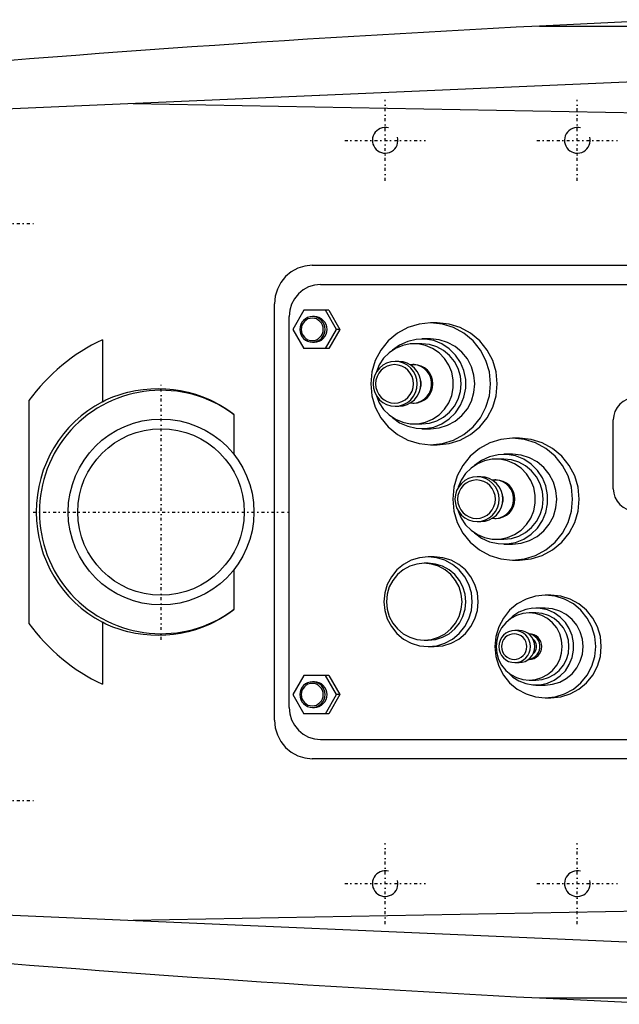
# Model space of a CAD drawing. Extents: x -906 to 186, y -120 to 120.
# Tile 2 of 5: x -707 to -613, y -77 to 77. Entities that reach past the tile are written whole.
import ezdxf

# ---------------------------------------------------------------- set-up
doc = ezdxf.new("R2010")
doc.units = 0
doc.linetypes.add('CENTER', pattern=[1.5, 0.45, -0.5, 0.05, -0.5])
for name, color, linetype in [('AM_0', 7, 'CONTINUOUS'), ('AM_10', 7, 'CONTINUOUS'), ('AM_7', 7, 'CENTER')]:
    doc.layers.add(name, color=color, linetype=linetype)

msp = doc.modelspace()

# ---------------------------------------------------------------- linework, layer by layer
at = {"layer": 'AM_0', "color": 7, "linetype": 'CONTINUOUS'}
for p, q in [((-604.88, 76.83), (-625.92, 75.83)), ((-625.92, 75.83), (-384.85, 75.83)), ((-545.22, 70), (-775.22, 60)), ((-689.33, 63.73), (-592.03, 61.98)), ((-661.38, 38.5), (-564.78, 38.5)), ((-660.08, 35.5), (-566.35, 35.5)), ((-667.29, -32.5), (-667.29, 32.5)), ((-662.71, 31.5), (-664.41, 28.5)), ((-658.81, 31.5), (-662.71, 31.5)), ((-657.59, 28.5), (-659.3, 31.5)), ((-658.81, 31.5), (-657.1, 28.5)), ((-665, -30.5), (-665, 30.5)), ((-661.05, 30.5), (-661.36, 30.5)), ((-641.86, 29.5), (-642.9, 29.5)), ((-664.41, 28.5), (-662.71, 25.5)), ((-659.3, 25.5), (-657.59, 28.5)), ((-657.1, 28.5), (-658.81, 25.5)), ((-657.1, 28.5), (-657.59, 28.5)), ((-694.16, 26.89), (-694.16, 17.21)), ((-661.36, 26.5), (-661.05, 26.5)), ((-644.29, 26.25), (-645.5, 26.25)), ((-642.9, 27), (-644.29, 27)), ((-658.81, 25.5), (-662.71, 25.5)), ((-647.88, 23.5), (-648.46, 23.5)), ((-645.5, 23), (-645.69, 23)), ((-705.65, 17.38), (-705.65, -17.38)), ((-645.69, 17), (-645.5, 17)), ((-648.46, 16.5), (-647.88, 16.5)), ((-673.65, 15.24), (-673.65, 9.02)), ((-614.38, 3.61), (-614.38, 14.39)), ((-645.5, 13.75), (-644.29, 13.75)), ((-644.29, 13), (-642.9, 13)), ((-629.05, 11.5), (-630.1, 11.5)), ((-642.9, 10.5), (-641.86, 10.5)), ((-631.49, 8.25), (-632.7, 8.25)), ((-630.1, 9), (-631.49, 9)), ((-635.08, 5.5), (-635.65, 5.5)), ((-632.7, 5), (-632.89, 5)), ((-635.65, -1.5), (-635.08, -1.5)), ((-632.89, -1), (-632.7, -1)), ((-632.7, -4.25), (-631.49, -4.25)), ((-631.49, -5), (-630.1, -5)), ((-642.35, -7), (-643.3, -7)), ((-630.1, -7.5), (-629.05, -7.5)), ((-673.65, -9.02), (-673.65, -15.24)), ((-643.3, -8), (-643.91, -8)), ((-624.13, -13), (-625, -13)), ((-625, -15), (-626.47, -15)), ((-626.47, -15.75), (-627.52, -15.75)), ((-694.16, -17.21), (-694.16, -26.89)), ((-629.1, -18.5), (-629.77, -18.5)), ((-627.52, -19), (-627.62, -19)), ((-643.91, -20), (-643.3, -20)), ((-643.3, -21), (-642.35, -21)), ((-627.62, -23), (-627.52, -23)), ((-629.77, -23.5), (-629.1, -23.5)), ((-662.71, -25.5), (-664.41, -28.5)), ((-658.81, -25.5), (-662.71, -25.5)), ((-657.59, -28.5), (-659.3, -25.5)), ((-658.81, -25.5), (-657.1, -28.5)), ((-661.05, -26.5), (-661.36, -26.5)), ((-627.52, -26.25), (-626.47, -26.25)), ((-626.47, -27), (-625, -27)), ((-664.41, -28.5), (-662.71, -31.5)), ((-659.3, -31.5), (-657.59, -28.5)), ((-657.1, -28.5), (-658.81, -31.5)), ((-657.1, -28.5), (-657.59, -28.5)), ((-625, -29), (-624.13, -29)), ((-661.36, -30.5), (-661.05, -30.5)), ((-658.81, -31.5), (-662.71, -31.5)), ((-660.08, -35.5), (-566.35, -35.5)), ((-564.78, -38.5), (-661.38, -38.5)), ((-775.22, -60), (-545.22, -70)), ((-592.03, -61.98), (-689.33, -63.73)), ((-625.92, -75.83), (-604.88, -76.83)), ((-625.92, -75.83), (-384.85, -75.83))]:
    msp.add_line(p, q, dxfattribs=at)
for points in [[(-661.38, 38.5), (-662.53, 38.38), (-663.64, 38.04), (-664.66, 37.49), (-665.56, 36.74), (-666.29, 35.83), (-666.84, 34.8), (-667.17, 33.67), (-667.29, 32.5)], [(-660.08, 35.5), (-661.04, 35.4), (-661.96, 35.12), (-662.81, 34.66), (-663.56, 34.04), (-664.17, 33.28), (-664.63, 32.41), (-664.91, 31.48), (-665, 30.5)], [(-661.05, 26.5), (-660.67, 26.54), (-660.3, 26.65), (-659.96, 26.84), (-659.66, 27.09), (-659.42, 27.39), (-659.23, 27.73), (-659.12, 28.11), (-659.08, 28.5), (-659.12, 28.89), (-659.23, 29.27), (-659.42, 29.61), (-659.66, 29.91), (-659.96, 30.16), (-660.3, 30.35), (-660.67, 30.46), (-661.05, 30.5)], [(-641.86, 10.5), (-640.03, 10.68), (-638.28, 11.22), (-636.66, 12.1), (-635.24, 13.28), (-634.08, 14.72), (-633.21, 16.36), (-632.68, 18.15), (-632.5, 20), (-632.68, 21.85), (-633.21, 23.64), (-634.08, 25.28), (-635.24, 26.72), (-636.66, 27.9), (-638.28, 28.78), (-640.03, 29.32), (-641.86, 29.5)], [(-651.38, 18.15), (-650.92, 17.03), (-650.24, 16.01), (-649.39, 15.15), (-648.38, 14.48), (-647.27, 14.01), (-646.09, 13.78), (-644.88, 13.78), (-643.7, 14.02), (-642.59, 14.49), (-641.59, 15.18), (-640.74, 16.04), (-640.07, 17.06), (-639.61, 18.19), (-639.38, 19.39), (-639.38, 20.61), (-639.61, 21.81), (-640.07, 22.94), (-640.74, 23.96), (-641.59, 24.82), (-642.59, 25.51), (-643.7, 25.98), (-644.88, 26.22), (-646.09, 26.22), (-647.27, 25.99), (-648.38, 25.52), (-649.39, 24.85), (-650.24, 23.99), (-650.92, 22.97), (-651.38, 21.85)], [(-648.86, 14.76), (-647.75, 13.94), (-646.49, 13.37), (-645.16, 13.06), (-643.78, 13.02), (-642.43, 13.26), (-641.15, 13.77), (-639.99, 14.52), (-639.01, 15.5), (-638.24, 16.65), (-637.7, 17.93), (-637.43, 19.3), (-637.43, 20.7), (-637.7, 22.07), (-638.24, 23.35), (-639.01, 24.5), (-639.99, 25.48), (-641.15, 26.23), (-642.43, 26.74), (-643.78, 26.98), (-645.16, 26.94), (-646.49, 26.63), (-647.75, 26.06), (-648.86, 25.24)], [(-644.29, 13.75), (-643.09, 13.87), (-641.93, 14.23), (-640.87, 14.8), (-639.94, 15.58), (-639.17, 16.53), (-638.6, 17.61), (-638.25, 18.78), (-638.13, 20), (-638.25, 21.22), (-638.6, 22.39), (-639.17, 23.47), (-639.94, 24.42), (-640.87, 25.2), (-641.93, 25.77), (-643.09, 26.13), (-644.29, 26.25)], [(-642.9, 13), (-641.55, 13.13), (-640.26, 13.53), (-639.07, 14.18), (-638.02, 15.05), (-637.17, 16.11), (-636.53, 17.32), (-636.14, 18.63), (-636, 20), (-636.14, 21.37), (-636.53, 22.68), (-637.17, 23.89), (-638.02, 24.95), (-639.07, 25.82), (-640.26, 26.47), (-641.55, 26.87), (-642.9, 27)], [(-647.88, 16.5), (-647.21, 16.57), (-646.56, 16.77), (-645.97, 17.09), (-645.44, 17.53), (-645.02, 18.06), (-644.7, 18.66), (-644.5, 19.32), (-644.44, 20), (-644.5, 20.68), (-644.7, 21.34), (-645.02, 21.94), (-645.44, 22.47), (-645.97, 22.91), (-646.56, 23.23), (-647.21, 23.43), (-647.88, 23.5)], [(-646.07, 17.02), (-645.48, 17.01), (-644.9, 17.11), (-644.35, 17.33), (-643.85, 17.65), (-643.43, 18.07), (-643.1, 18.56), (-642.87, 19.11), (-642.75, 19.7), (-642.75, 20.3), (-642.87, 20.89), (-643.1, 21.44), (-643.43, 21.93), (-643.85, 22.35), (-644.35, 22.67), (-644.9, 22.89), (-645.48, 22.99), (-646.07, 22.98)], [(-645.5, 17), (-644.93, 17.06), (-644.37, 17.23), (-643.86, 17.51), (-643.41, 17.88), (-643.05, 18.33), (-642.77, 18.85), (-642.61, 19.41), (-642.55, 20), (-642.61, 20.59), (-642.77, 21.15), (-643.05, 21.67), (-643.41, 22.12), (-643.86, 22.49), (-644.37, 22.77), (-644.93, 22.94), (-645.5, 23)], [(-644.48, 19.44), (-644.4, 19.72), (-644.37, 20), (-644.4, 20.28), (-644.48, 20.56)], [(-611.61, 17.74), (-612.26, 17.55), (-612.85, 17.24), (-613.37, 16.82), (-613.8, 16.3), (-614.12, 15.71), (-614.31, 15.06), (-614.38, 14.39)], [(-629.05, -7.5), (-627.23, -7.32), (-625.47, -6.78), (-623.86, -5.9), (-622.44, -4.72), (-621.28, -3.28), (-620.41, -1.64), (-619.88, 0.15), (-619.7, 2), (-619.88, 3.85), (-620.41, 5.64), (-621.28, 7.28), (-622.44, 8.72), (-623.86, 9.9), (-625.47, 10.78), (-627.23, 11.32), (-629.05, 11.5)], [(-638.58, 0.15), (-638.12, -0.97), (-637.44, -1.99), (-636.59, -2.85), (-635.58, -3.52), (-634.47, -3.99), (-633.29, -4.22), (-632.08, -4.22), (-630.9, -3.98), (-629.79, -3.51), (-628.79, -2.82), (-627.94, -1.96), (-627.27, -0.94), (-626.81, 0.19), (-626.58, 1.39), (-626.58, 2.61), (-626.81, 3.81), (-627.27, 4.94), (-627.94, 5.96), (-628.79, 6.82), (-629.79, 7.51), (-630.9, 7.98), (-632.08, 8.22), (-633.29, 8.22), (-634.47, 7.99), (-635.58, 7.52), (-636.59, 6.85), (-637.44, 5.99), (-638.12, 4.97), (-638.58, 3.85)], [(-636.06, -3.24), (-634.94, -4.06), (-633.69, -4.63), (-632.35, -4.94), (-630.98, -4.98), (-629.63, -4.74), (-628.35, -4.23), (-627.19, -3.48), (-626.21, -2.5), (-625.43, -1.35), (-624.9, -0.07), (-624.63, 1.3), (-624.63, 2.7), (-624.9, 4.07), (-625.43, 5.35), (-626.21, 6.5), (-627.19, 7.48), (-628.35, 8.23), (-629.63, 8.74), (-630.98, 8.98), (-632.35, 8.94), (-633.69, 8.63), (-634.94, 8.06), (-636.06, 7.24)], [(-631.49, -4.25), (-630.29, -4.13), (-629.13, -3.77), (-628.07, -3.2), (-627.13, -2.42), (-626.37, -1.47), (-625.8, -0.39), (-625.45, 0.78), (-625.33, 2), (-625.45, 3.22), (-625.8, 4.39), (-626.37, 5.47), (-627.13, 6.42), (-628.07, 7.2), (-629.13, 7.77), (-630.29, 8.13), (-631.49, 8.25)], [(-630.1, -5), (-628.75, -4.87), (-627.46, -4.47), (-626.27, -3.82), (-625.22, -2.95), (-624.37, -1.89), (-623.73, -0.68), (-623.34, 0.63), (-623.2, 2), (-623.34, 3.37), (-623.73, 4.68), (-624.37, 5.89), (-625.22, 6.95), (-626.27, 7.82), (-627.46, 8.47), (-628.75, 8.87), (-630.1, 9)], [(-635.08, -1.5), (-634.41, -1.43), (-633.76, -1.23), (-633.17, -0.91), (-632.64, -0.47), (-632.21, 0.06), (-631.9, 0.66), (-631.7, 1.32), (-631.63, 2), (-631.7, 2.68), (-631.9, 3.34), (-632.21, 3.94), (-632.64, 4.47), (-633.17, 4.91), (-633.76, 5.23), (-634.41, 5.43), (-635.08, 5.5)], [(-633.27, -0.98), (-632.68, -0.99), (-632.1, -0.89), (-631.55, -0.67), (-631.05, -0.35), (-630.63, 0.07), (-630.3, 0.56), (-630.07, 1.11), (-629.95, 1.7), (-629.95, 2.3), (-630.07, 2.89), (-630.3, 3.44), (-630.63, 3.93), (-631.05, 4.35), (-631.55, 4.67), (-632.1, 4.89), (-632.68, 4.99), (-633.27, 4.98)], [(-632.7, -1), (-632.13, -0.94), (-631.57, -0.77), (-631.06, -0.49), (-630.61, -0.12), (-630.25, 0.33), (-629.97, 0.85), (-629.8, 1.41), (-629.75, 2), (-629.8, 2.59), (-629.97, 3.15), (-630.25, 3.67), (-630.61, 4.12), (-631.06, 4.49), (-631.57, 4.77), (-632.13, 4.94), (-632.7, 5)], [(-614.38, 3.61), (-614.31, 2.94), (-614.12, 2.29), (-613.8, 1.7), (-613.37, 1.18), (-612.85, 0.76), (-612.26, 0.45), (-611.61, 0.26)], [(-631.68, 1.44), (-631.6, 1.72), (-631.57, 2), (-631.6, 2.28), (-631.68, 2.56)], [(-642.35, -21), (-641, -20.87), (-639.71, -20.47), (-638.52, -19.82), (-637.47, -18.95), (-636.62, -17.89), (-635.98, -16.68), (-635.59, -15.37), (-635.46, -14), (-635.59, -12.63), (-635.98, -11.32), (-636.62, -10.11), (-637.47, -9.05), (-638.52, -8.18), (-639.71, -7.53), (-641, -7.13), (-642.35, -7)], [(-643.3, -20), (-642.15, -19.88), (-641.04, -19.54), (-640.02, -18.99), (-639.13, -18.24), (-638.39, -17.33), (-637.85, -16.3), (-637.51, -15.17), (-637.4, -14), (-637.51, -12.83), (-637.85, -11.7), (-638.39, -10.67), (-639.13, -9.76), (-640.02, -9.01), (-641.04, -8.46), (-642.15, -8.12), (-643.3, -8)], [(-624.13, -29), (-622.59, -28.85), (-621.12, -28.39), (-619.75, -27.65), (-618.56, -26.66), (-617.58, -25.44), (-616.85, -24.06), (-616.4, -22.56), (-616.25, -21), (-616.4, -19.44), (-616.85, -17.94), (-617.58, -16.56), (-618.56, -15.34), (-619.75, -14.35), (-621.12, -13.61), (-622.59, -13.15), (-624.13, -13)], [(-630.92, -24.95), (-630.09, -25.75), (-629.12, -26.36), (-628.06, -26.78), (-626.93, -26.98), (-625.79, -26.96), (-624.67, -26.71), (-623.62, -26.25), (-622.68, -25.59), (-621.87, -24.77), (-621.25, -23.8), (-620.81, -22.72), (-620.59, -21.58), (-620.59, -20.42), (-620.81, -19.28), (-621.25, -18.2), (-621.87, -17.23), (-622.68, -16.41), (-623.62, -15.75), (-624.67, -15.29), (-625.79, -15.04), (-626.93, -15.02), (-628.06, -15.22), (-629.12, -15.64), (-630.09, -16.25), (-630.92, -17.05)], [(-625, -27), (-623.85, -26.88), (-622.74, -26.54), (-621.72, -25.99), (-620.82, -25.24), (-620.09, -24.33), (-619.54, -23.3), (-619.2, -22.17), (-619.09, -21), (-619.2, -19.83), (-619.54, -18.7), (-620.09, -17.67), (-620.82, -16.76), (-621.72, -16.01), (-622.74, -15.46), (-623.85, -15.12), (-625, -15)], [(-626.47, -26.25), (-625.47, -26.15), (-624.5, -25.85), (-623.6, -25.37), (-622.82, -24.71), (-622.18, -23.92), (-621.7, -23.01), (-621.4, -22.02), (-621.3, -21), (-621.4, -19.98), (-621.7, -18.99), (-622.18, -18.08), (-622.82, -17.29), (-623.6, -16.63), (-624.5, -16.15), (-625.47, -15.85), (-626.47, -15.75)], [(-629.1, -23.5), (-628.62, -23.45), (-628.15, -23.31), (-627.73, -23.08), (-627.36, -22.77), (-627.05, -22.39), (-626.82, -21.96), (-626.68, -21.49), (-626.64, -21), (-626.68, -20.51), (-626.82, -20.04), (-627.05, -19.61), (-627.36, -19.23), (-627.73, -18.92), (-628.15, -18.69), (-628.62, -18.55), (-629.1, -18.5)], [(-627.61, -22.99), (-627.23, -22.91), (-626.87, -22.76), (-626.56, -22.54), (-626.29, -22.26), (-626.07, -21.94), (-625.93, -21.58), (-625.85, -21.2), (-625.85, -20.8), (-625.93, -20.42), (-626.07, -20.06), (-626.29, -19.74), (-626.56, -19.46), (-626.87, -19.24), (-627.23, -19.09), (-627.61, -19.01)], [(-627.52, -23), (-627.13, -22.96), (-626.76, -22.85), (-626.42, -22.66), (-626.12, -22.41), (-625.88, -22.11), (-625.7, -21.77), (-625.59, -21.39), (-625.55, -21), (-625.59, -20.61), (-625.7, -20.23), (-625.88, -19.89), (-626.12, -19.59), (-626.42, -19.34), (-626.76, -19.15), (-627.13, -19.04), (-627.52, -19)], [(-626.91, -22.14), (-626.71, -21.94), (-626.55, -21.69), (-626.45, -21.43), (-626.39, -21.14), (-626.39, -20.86), (-626.45, -20.57), (-626.55, -20.31), (-626.71, -20.06), (-626.91, -19.86)], [(-661.05, -30.5), (-660.67, -30.46), (-660.3, -30.35), (-659.96, -30.16), (-659.66, -29.91), (-659.42, -29.61), (-659.23, -29.27), (-659.12, -28.89), (-659.08, -28.5), (-659.12, -28.11), (-659.23, -27.73), (-659.42, -27.39), (-659.66, -27.09), (-659.96, -26.84), (-660.3, -26.65), (-660.67, -26.54), (-661.05, -26.5)], [(-665, -30.5), (-664.91, -31.48), (-664.63, -32.41), (-664.17, -33.28), (-663.56, -34.04), (-662.81, -34.66), (-661.96, -35.12), (-661.04, -35.4), (-660.08, -35.5)], [(-667.29, -32.5), (-667.17, -33.67), (-666.84, -34.8), (-666.29, -35.83), (-665.56, -36.74), (-664.66, -37.49), (-663.64, -38.04), (-662.53, -38.38), (-661.38, -38.5)]]:
    msp.add_lwpolyline(points, dxfattribs=at)
for points in [[(-661.36, 30.5), (-661.74, 30.46), (-662.11, 30.35), (-662.45, 30.16), (-662.75, 29.91), (-663, 29.61), (-663.18, 29.27), (-663.29, 28.89), (-663.33, 28.5), (-663.29, 28.11), (-663.18, 27.73), (-663, 27.39), (-662.75, 27.09), (-662.45, 26.84), (-662.11, 26.65), (-661.74, 26.54), (-661.36, 26.5), (-660.97, 26.54), (-660.6, 26.65), (-660.26, 26.84), (-659.96, 27.09), (-659.72, 27.39), (-659.54, 27.73), (-659.43, 28.11), (-659.39, 28.5), (-659.43, 28.89), (-659.54, 29.27), (-659.72, 29.61), (-659.96, 29.91), (-660.26, 30.16), (-660.6, 30.35), (-660.97, 30.46)], [(-661.4, 26.75), (-661.06, 26.78), (-660.74, 26.88), (-660.44, 27.04), (-660.18, 27.26), (-659.97, 27.53), (-659.81, 27.83), (-659.71, 28.16), (-659.68, 28.5), (-659.71, 28.84), (-659.81, 29.17), (-659.97, 29.47), (-660.18, 29.74), (-660.44, 29.96), (-660.74, 30.12), (-661.06, 30.22), (-661.4, 30.25), (-661.74, 30.22), (-662.06, 30.12), (-662.36, 29.96), (-662.62, 29.74), (-662.83, 29.47), (-662.99, 29.17), (-663.09, 28.84), (-663.12, 28.5), (-663.09, 28.16), (-662.99, 27.83), (-662.83, 27.53), (-662.62, 27.26), (-662.36, 27.04), (-662.06, 26.88), (-661.74, 26.78)], [(-642.9, 10.5), (-641.07, 10.68), (-639.32, 11.22), (-637.7, 12.1), (-636.28, 13.28), (-635.12, 14.72), (-634.26, 16.36), (-633.72, 18.15), (-633.54, 20), (-633.72, 21.85), (-634.26, 23.64), (-635.12, 25.28), (-636.28, 26.72), (-637.7, 27.9), (-639.32, 28.78), (-641.07, 29.32), (-642.9, 29.5), (-644.72, 29.32), (-646.48, 28.78), (-648.1, 27.9), (-649.51, 26.72), (-650.68, 25.28), (-651.54, 23.64), (-652.07, 21.85), (-652.25, 20), (-652.07, 18.15), (-651.54, 16.36), (-650.68, 14.72), (-649.51, 13.28), (-648.1, 12.1), (-646.48, 11.22), (-644.72, 10.68)], [(-648.46, 16.5), (-647.78, 16.57), (-647.14, 16.77), (-646.54, 17.09), (-646.02, 17.53), (-645.59, 18.06), (-645.27, 18.66), (-645.07, 19.32), (-645.01, 20), (-645.07, 20.68), (-645.27, 21.34), (-645.59, 21.94), (-646.02, 22.47), (-646.54, 22.91), (-647.14, 23.23), (-647.78, 23.43), (-648.46, 23.5), (-649.13, 23.43), (-649.77, 23.23), (-650.37, 22.91), (-650.89, 22.47), (-651.32, 21.94), (-651.64, 21.34), (-651.84, 20.68), (-651.9, 20), (-651.84, 19.32), (-651.64, 18.66), (-651.32, 18.06), (-650.89, 17.53), (-650.37, 17.09), (-649.77, 16.77), (-649.13, 16.57)], [(-648.54, 23), (-649.12, 22.94), (-649.67, 22.77), (-650.18, 22.49), (-650.63, 22.12), (-651, 21.67), (-651.27, 21.15), (-651.44, 20.59), (-651.5, 20), (-651.44, 19.41), (-651.27, 18.85), (-651, 18.33), (-650.63, 17.88), (-650.18, 17.51), (-649.67, 17.23), (-649.12, 17.06), (-648.54, 17), (-647.97, 17.06), (-647.41, 17.23), (-646.9, 17.51), (-646.45, 17.88), (-646.09, 18.33), (-645.81, 18.85), (-645.64, 19.41), (-645.59, 20), (-645.64, 20.59), (-645.81, 21.15), (-646.09, 21.67), (-646.45, 22.12), (-646.9, 22.49), (-647.41, 22.77), (-647.97, 22.94)], [(-630.1, -7.5), (-628.27, -7.32), (-626.52, -6.78), (-624.9, -5.9), (-623.48, -4.72), (-622.32, -3.28), (-621.45, -1.64), (-620.92, 0.15), (-620.74, 2), (-620.92, 3.85), (-621.45, 5.64), (-622.32, 7.28), (-623.48, 8.72), (-624.9, 9.9), (-626.52, 10.78), (-628.27, 11.32), (-630.1, 11.5), (-631.92, 11.32), (-633.68, 10.78), (-635.29, 9.9), (-636.71, 8.72), (-637.88, 7.28), (-638.74, 5.64), (-639.27, 3.85), (-639.45, 2), (-639.27, 0.15), (-638.74, -1.64), (-637.88, -3.28), (-636.71, -4.72), (-635.29, -5.9), (-633.68, -6.78), (-631.92, -7.32)], [(-635.65, -1.5), (-634.98, -1.43), (-634.33, -1.23), (-633.74, -0.91), (-633.22, -0.47), (-632.79, 0.06), (-632.47, 0.66), (-632.27, 1.32), (-632.21, 2), (-632.27, 2.68), (-632.47, 3.34), (-632.79, 3.94), (-633.22, 4.47), (-633.74, 4.91), (-634.33, 5.23), (-634.98, 5.43), (-635.65, 5.5), (-636.33, 5.43), (-636.97, 5.23), (-637.57, 4.91), (-638.09, 4.47), (-638.52, 3.94), (-638.84, 3.34), (-639.03, 2.68), (-639.1, 2), (-639.03, 1.32), (-638.84, 0.66), (-638.52, 0.06), (-638.09, -0.47), (-637.57, -0.91), (-636.97, -1.23), (-636.33, -1.43)], [(-635.74, 5), (-636.32, 4.94), (-636.87, 4.77), (-637.38, 4.49), (-637.83, 4.12), (-638.2, 3.67), (-638.47, 3.15), (-638.64, 2.59), (-638.69, 2), (-638.64, 1.41), (-638.47, 0.85), (-638.2, 0.33), (-637.83, -0.12), (-637.38, -0.49), (-636.87, -0.77), (-636.32, -0.94), (-635.74, -1), (-635.16, -0.94), (-634.61, -0.77), (-634.1, -0.49), (-633.65, -0.12), (-633.28, 0.33), (-633.01, 0.85), (-632.84, 1.41), (-632.79, 2), (-632.84, 2.59), (-633.01, 3.15), (-633.28, 3.67), (-633.65, 4.12), (-634.1, 4.49), (-634.61, 4.77), (-635.16, 4.94)], [(-643.3, -21), (-641.96, -20.87), (-640.67, -20.47), (-639.47, -19.82), (-638.43, -18.95), (-637.57, -17.89), (-636.94, -16.68), (-636.54, -15.37), (-636.41, -14), (-636.54, -12.63), (-636.94, -11.32), (-637.57, -10.11), (-638.43, -9.05), (-639.47, -8.18), (-640.67, -7.53), (-641.96, -7.13), (-643.3, -7), (-644.65, -7.13), (-645.94, -7.53), (-647.13, -8.18), (-648.18, -9.05), (-649.04, -10.11), (-649.67, -11.32), (-650.07, -12.63), (-650.2, -14), (-650.07, -15.37), (-649.67, -16.68), (-649.04, -17.89), (-648.18, -18.95), (-647.13, -19.82), (-645.94, -20.47), (-644.65, -20.87)], [(-643.91, -20), (-642.76, -19.88), (-641.65, -19.54), (-640.63, -18.99), (-639.73, -18.24), (-639, -17.33), (-638.45, -16.3), (-638.12, -15.17), (-638, -14), (-638.12, -12.83), (-638.45, -11.7), (-639, -10.67), (-639.73, -9.76), (-640.63, -9.01), (-641.65, -8.46), (-642.76, -8.12), (-643.91, -8), (-645.06, -8.12), (-646.17, -8.46), (-647.19, -9.01), (-648.09, -9.76), (-648.82, -10.67), (-649.37, -11.7), (-649.71, -12.83), (-649.82, -14), (-649.71, -15.17), (-649.37, -16.3), (-648.82, -17.33), (-648.09, -18.24), (-647.19, -18.99), (-646.17, -19.54), (-645.06, -19.88)], [(-625, -29), (-623.46, -28.85), (-621.98, -28.39), (-620.62, -27.65), (-619.43, -26.66), (-618.45, -25.44), (-617.72, -24.06), (-617.27, -22.56), (-617.12, -21), (-617.27, -19.44), (-617.72, -17.94), (-618.45, -16.56), (-619.43, -15.34), (-620.62, -14.35), (-621.98, -13.61), (-623.46, -13.15), (-625, -13), (-626.54, -13.15), (-628.01, -13.61), (-629.38, -14.35), (-630.57, -15.34), (-631.55, -16.56), (-632.28, -17.94), (-632.73, -19.44), (-632.88, -21), (-632.73, -22.56), (-632.28, -24.06), (-631.55, -25.44), (-630.57, -26.66), (-629.38, -27.65), (-628.01, -28.39), (-626.54, -28.85)], [(-627.52, -26.25), (-626.51, -26.15), (-625.54, -25.85), (-624.64, -25.37), (-623.86, -24.71), (-623.22, -23.92), (-622.74, -23.01), (-622.45, -22.02), (-622.35, -21), (-622.45, -19.98), (-622.74, -18.99), (-623.22, -18.08), (-623.86, -17.29), (-624.64, -16.63), (-625.54, -16.15), (-626.51, -15.85), (-627.52, -15.75), (-628.53, -15.85), (-629.5, -16.15), (-630.39, -16.63), (-631.17, -17.29), (-631.82, -18.08), (-632.29, -18.99), (-632.59, -19.98), (-632.69, -21), (-632.59, -22.02), (-632.29, -23.01), (-631.82, -23.92), (-631.17, -24.71), (-630.39, -25.37), (-629.5, -25.85), (-628.53, -26.15)], [(-629.77, -23.5), (-629.29, -23.45), (-628.83, -23.31), (-628.41, -23.08), (-628.03, -22.77), (-627.73, -22.39), (-627.5, -21.96), (-627.36, -21.49), (-627.31, -21), (-627.36, -20.51), (-627.5, -20.04), (-627.73, -19.61), (-628.03, -19.23), (-628.41, -18.92), (-628.83, -18.69), (-629.29, -18.55), (-629.77, -18.5), (-630.25, -18.55), (-630.72, -18.69), (-631.14, -18.92), (-631.52, -19.23), (-631.82, -19.61), (-632.05, -20.04), (-632.19, -20.51), (-632.24, -21), (-632.19, -21.49), (-632.05, -21.96), (-631.82, -22.39), (-631.52, -22.77), (-631.14, -23.08), (-630.72, -23.31), (-630.25, -23.45)], [(-629.86, -19), (-630.25, -19.04), (-630.61, -19.15), (-630.96, -19.34), (-631.25, -19.59), (-631.5, -19.89), (-631.68, -20.23), (-631.79, -20.61), (-631.83, -21), (-631.79, -21.39), (-631.68, -21.77), (-631.5, -22.11), (-631.25, -22.41), (-630.96, -22.66), (-630.61, -22.85), (-630.25, -22.96), (-629.86, -23), (-629.48, -22.96), (-629.11, -22.85), (-628.77, -22.66), (-628.47, -22.41), (-628.22, -22.11), (-628.04, -21.77), (-627.93, -21.39), (-627.89, -21), (-627.93, -20.61), (-628.04, -20.23), (-628.22, -19.89), (-628.47, -19.59), (-628.77, -19.34), (-629.11, -19.15), (-629.48, -19.04)], [(-661.36, -26.5), (-661.74, -26.54), (-662.11, -26.65), (-662.45, -26.84), (-662.75, -27.09), (-663, -27.39), (-663.18, -27.73), (-663.29, -28.11), (-663.33, -28.5), (-663.29, -28.89), (-663.18, -29.27), (-663, -29.61), (-662.75, -29.91), (-662.45, -30.16), (-662.11, -30.35), (-661.74, -30.46), (-661.36, -30.5), (-660.97, -30.46), (-660.6, -30.35), (-660.26, -30.16), (-659.96, -29.91), (-659.72, -29.61), (-659.54, -29.27), (-659.43, -28.89), (-659.39, -28.5), (-659.43, -28.11), (-659.54, -27.73), (-659.72, -27.39), (-659.96, -27.09), (-660.26, -26.84), (-660.6, -26.65), (-660.97, -26.54)], [(-661.4, -30.25), (-661.06, -30.22), (-660.74, -30.12), (-660.44, -29.96), (-660.18, -29.74), (-659.97, -29.47), (-659.81, -29.17), (-659.71, -28.84), (-659.68, -28.5), (-659.71, -28.16), (-659.81, -27.83), (-659.97, -27.53), (-660.18, -27.26), (-660.44, -27.04), (-660.74, -26.88), (-661.06, -26.78), (-661.4, -26.75), (-661.74, -26.78), (-662.06, -26.88), (-662.36, -27.04), (-662.62, -27.26), (-662.83, -27.53), (-662.99, -27.83), (-663.09, -28.16), (-663.12, -28.5), (-663.09, -28.84), (-662.99, -29.17), (-662.83, -29.47), (-662.62, -29.74), (-662.36, -29.96), (-662.06, -30.12), (-661.74, -30.22)]]:
    msp.add_lwpolyline(points, close=True, dxfattribs=at)
for points in [[(-694.16, 17.21, 0), (-693.62, 17.48, 0), (-692.51, 17.95, 0), (-691.36, 18.36, 0), (-690.78, 18.54, 0), (-690.19, 18.69, 0), (-689, 18.95, 0), (-687.8, 19.14, 0), (-686.6, 19.24, 0), (-685.41, 19.28, 0), (-684.23, 19.24, 0), (-683.65, 19.19, 0), (-683.08, 19.13, 0), (-681.94, 18.95, 0), (-680.79, 18.7, 0), (-679.63, 18.37, 0), (-678.48, 17.97, 0), (-677.35, 17.49, 0), (-676.79, 17.22, 0), (-676.24, 16.93, 0), (-675.17, 16.3, 0), (-674.15, 15.61, 0), (-673.65, 15.24, 0)], [(-673.65, -15.24, 0), (-674.15, -15.61, 0), (-675.17, -16.3, 0), (-676.24, -16.93, 0), (-676.79, -17.22, 0), (-677.35, -17.49, 0), (-678.48, -17.97, 0), (-679.63, -18.37, 0), (-680.79, -18.7, 0), (-681.94, -18.95, 0), (-683.08, -19.13, 0), (-683.65, -19.19, 0), (-684.23, -19.24, 0), (-685.41, -19.28, 0), (-686.6, -19.24, 0), (-687.8, -19.14, 0), (-689, -18.95, 0), (-690.19, -18.69, 0), (-690.78, -18.54, 0), (-691.36, -18.36, 0), (-692.51, -17.95, 0), (-693.62, -17.48, 0), (-694.16, -17.21, 0)]]:
    msp.add_polyline3d(points, dxfattribs=at)
for radius in [14.5, 13]:
    msp.add_circle((-685, 0), radius, dxfattribs=at)
for centre, radius, start, end in [((-473.05, -2920.27), 3000, 92.92082, 97.35313), ((-681.36, -0.24), 30, 115.2513, 144.039), ((-685, 0), 19, 53.3202, 306.6798), ((-685, 0), 19.5, 118.0266, 241.9734), ((-681.36, 0.24), 30, 215.961, 244.7487), ((-473.05, 2920.27), 3000, 262.64687, 267.07918)]:
    msp.add_arc(centre, radius, start, end, dxfattribs=at)
at = {"layer": 'AM_10', "color": 7, "linetype": 'CONTINUOUS'}
for centre in [(-650, 58), (-620, 58), (-650, -58), (-620, -58)]:
    msp.add_arc(centre, 2, 75, 15, dxfattribs=at)
at = {"layer": 'AM_7', "color": 4, "linetype": 'CENTER'}
for p, q in [((-650, 51.7), (-650, 64.3)), ((-620, 51.7), (-620, 64.3)), ((-656.3, 58), (-643.7, 58)), ((-626.3, 58), (-613.7, 58)), ((-715.25, 45), (-704.75, 45)), ((-685, -19.95), (-685, 19.95)), ((-704.95, 0), (-665.05, 0)), ((-715.25, -45), (-704.75, -45)), ((-650, -64.3), (-650, -51.7)), ((-620, -64.3), (-620, -51.7)), ((-656.3, -58), (-643.7, -58)), ((-626.3, -58), (-613.7, -58))]:
    msp.add_line(p, q, dxfattribs=at)

doc.saveas('drawing.dxf')
